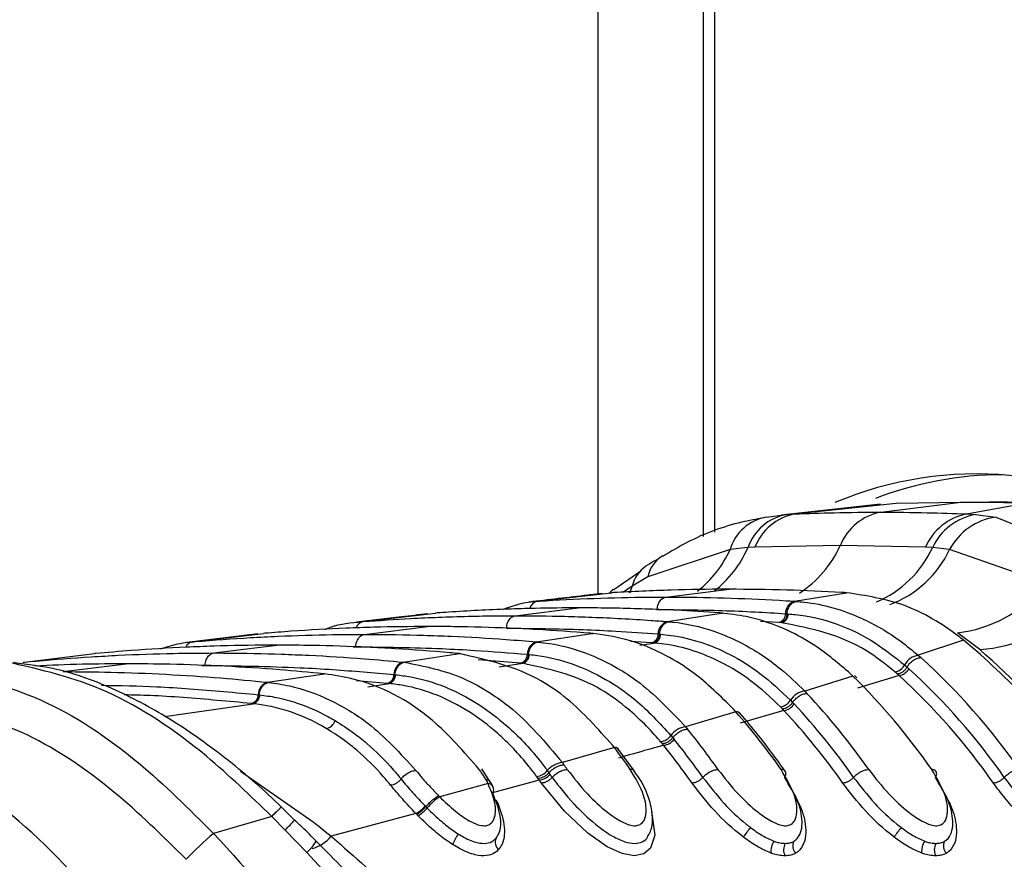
# Model space of a CAD drawing. Header units: millimetres. Extents: x 10 to 13239, y 20 to 10604.
# Tile 30 of 130: x 3876 to 3902, y 2748 to 2769. Entities that reach past the tile are written whole.
import ezdxf

# ---------------------------------------------------------------- set-up
doc = ezdxf.new("R2010")
doc.units = ezdxf.units.MM
doc.layers.add('COMPONENT_GEOMETRY', color=7, linetype='Continuous')
doc.styles.add('SLDTEXTSTYLE0', font='TXT', dxfattribs={"width": 0.75})
doc.dimstyles.new('SLDDIMSTYLE1', dxfattribs={"dimtxt": 75, "dimasz": 3.302, "dimexe": 0, "dimexo": 0.0625, "dimgap": 18.75, "dimtad": 0, "dimtih": 1, "dimtoh": 1, "dimdec": 1, "dimrnd": 1e-09, "dimzin": 12, "dimdsep": 46, "dimtxsty": 'SLDTEXTSTYLE0', "dimsah": 1, "dimcen": 0.09, "dimadec": 0, "dimazin": 3, "dimtfac": 1, "dimtdec": 1, "dimtofl": 0, "dimtmove": 0, "dimatfit": 3, "dimfxl": 1, "dimfrac": 2, "dimtolj": 1, "dimtzin": 12, "dimarcsym": 0})

# ---------------------------------------------------------------- blocks, each defined once
blk = doc.blocks.new('_D_5')
at = {"layer": 'COMPONENT_GEOMETRY', "color": 7}
for p, q in [((3876.961, 3780.567), (440.927, 3780.567)), ((444.102, 3780.567), (444.102, 2437.572)), ((294.05, 2422.338), (271.198, 2422.338)), ((271.198, 2422.338), (271.198, 2303.276)), ((594.154, 2422.338), (617.006, 2422.338)), ((617.006, 2422.338), (617.006, 2303.276)), ((271.198, 2303.276), (294.05, 2303.276)), ((617.006, 2303.276), (594.154, 2303.276)), ((444.102, 848.067), (444.102, 2191.062)), ((3787.574, 848.067), (440.927, 848.067))]:
    blk.add_line(p, q, dxfattribs=at)
for points in [[(444.102, 3780.567), (443.594, 3777.265), (444.61, 3777.265)], [(444.102, 848.067), (444.61, 851.369), (443.594, 851.369)]]:
    blk.add_solid(points, dxfattribs=at)
at = {"layer": 'COMPONENT_GEOMETRY', "color": 7, "char_height": 75, "attachment_point": 1, "style": 'SLDTEXTSTYLE0'}
for s, insert in [('9\'7.45"', (294.05, 2399.956)), ('2932.5mm', (197.956, 2287.742))]:
    blk.add_mtext(s, dxfattribs=dict(at, insert=insert))

msp = doc.modelspace()

# ---------------------------------------------------------------- linework, layer by layer
at = {"color": 8, "linetype": 'Continuous', "lineweight": 25}
for p, q in [((3891.312, 2754.403), (3891.312, 3005.1)), ((3894.32, 3005.1), (3894.32, 2755.997)), ((3892.195, 2754.609), (3891.967, 2754.45)), ((3892.195, 2754.609), (3892.125, 2754.427)), ((3892.82, 2754.005), (3892.84, 2754.005)), ((3895.98, 2753.668), (3895.509, 2753.695)), ((3892.695, 2753.143), (3892.151, 2753.18)), ((3892.394, 2753.082), (3892.755, 2753.139)), ((3884.99, 2753.041), (3885.062, 2753.042)), ((3876.473, 2752.637), (3876.511, 2752.646)), ((3889.318, 2752.62), (3888.223, 2752.701)), ((3881.085, 2752.56), (3881.173, 2752.561)), ((3888.76, 2752.522), (3889.371, 2752.615)), ((3885.872, 2752.098), (3885.083, 2752.162)), ((3885.371, 2752.012), (3885.919, 2752.093)), ((3880.126, 2751.24), (3882.413, 2751.573)), ((3882.085, 2749.832), (3883.966, 2748.522))]:
    msp.add_line(p, q, dxfattribs=at)
at = {"color": 7, "linetype": 'Continuous', "lineweight": 25}
for p, q in [((3894.027, 3005.1), (3894.027, 2755.888)), ((3898.601, 2756.718), (3896.04, 2756.442)), ((3896.385, 2756.469), (3899.003, 2756.745)), ((3898.606, 2756.517), (3900.671, 2756.772)), ((3899.003, 2756.745), (3900.671, 2756.772)), ((3902.339, 2756.745), (3900.671, 2756.772)), ((3900.671, 2756.772), (3901.409, 2756.772)), ((3900.824, 2756.469), (3902.339, 2756.745)), ((3895.661, 2756.388), (3896.171, 2756.455)), ((3896.171, 2756.455), (3896.385, 2756.469)), ((3900.824, 2756.469), (3901.052, 2756.455)), ((3901.052, 2756.455), (3901.576, 2756.388)), ((3901.576, 2756.388), (3903.794, 2755.498)), ((3894.723, 2755.554), (3892.597, 2754.846)), ((3895.179, 2755.6), (3894.723, 2755.554)), ((3895.363, 2755.61), (3895.179, 2755.6)), ((3897.564, 2755.658), (3895.363, 2755.61)), ((3899.763, 2755.61), (3897.564, 2755.658)), ((3899.944, 2755.6), (3899.763, 2755.61)), ((3900.384, 2755.554), (3899.944, 2755.6)), ((3902.404, 2754.846), (3900.384, 2755.554)), ((3892.42, 2754.991), (3891.716, 2754.512)), ((3892.597, 2754.846), (3892.195, 2754.609)), ((3889.746, 2754.217), (3891.664, 2754.436)), ((3891.707, 2754.523), (3891.591, 2754.421)), ((3891.618, 2754.446), (3891.706, 2754.525)), ((3891.711, 2754.439), (3891.664, 2754.436)), ((3891.664, 2754.436), (3891.675, 2754.437)), ((3893.065, 2754.325), (3894.693, 2754.527)), ((3896.384, 2754.217), (3897.723, 2754.436)), ((3897.723, 2754.436), (3897.676, 2754.439)), ((3889.702, 2754.214), (3889.746, 2754.217)), ((3896.384, 2754.217), (3896.428, 2754.214)), ((3885.25, 2753.692), (3887.12, 2753.912)), ((3887.159, 2753.914), (3887.12, 2753.912)), ((3887.12, 2753.912), (3887.128, 2753.913)), ((3889.176, 2753.844), (3890.804, 2754.046)), ((3893.102, 2753.692), (3894.489, 2753.912)), ((3894.489, 2753.912), (3894.45, 2753.914)), ((3894.523, 2753.91), (3894.484, 2753.913)), ((3894.489, 2753.912), (3894.523, 2753.913)), ((3896.149, 2753.896), (3896.191, 2753.894)), ((3885.213, 2753.689), (3885.25, 2753.692)), ((3893.102, 2753.692), (3893.139, 2753.689)), ((3896.023, 2753.665), (3895.98, 2753.668)), ((3896.052, 2753.663), (3896.024, 2753.665)), ((3896.192, 2753.893), (3896.22, 2753.891)), ((3880.846, 2753.168), (3882.681, 2753.387)), ((3882.714, 2753.39), (3882.681, 2753.387)), ((3885.287, 2753.363), (3886.915, 2753.564)), ((3889.728, 2753.168), (3891.15, 2753.387)), ((3891.15, 2753.387), (3891.116, 2753.39)), ((3891.15, 2753.387), (3891.186, 2753.388)), ((3891.185, 2753.386), (3891.152, 2753.388)), ((3901.168, 2752.971), (3900.587, 2753.403)), ((3882.535, 2753.372), (3880.704, 2753.153)), ((3880.814, 2753.165), (3880.846, 2753.168)), ((3889.728, 2753.168), (3889.76, 2753.165)), ((3892.731, 2753.141), (3892.695, 2753.143)), ((3892.755, 2753.139), (3892.731, 2753.141)), ((3892.864, 2753.372), (3892.9, 2753.369)), ((3892.901, 2753.369), (3892.925, 2753.367)), ((3900.746, 2753.209), (3899.576, 2752.822)), ((3900.746, 2753.209), (3900.672, 2753.268)), ((3881.398, 2752.882), (3883.026, 2753.083)), ((3876.483, 2752.643), (3876.511, 2752.646)), ((3876.511, 2752.646), (3878.319, 2752.865)), ((3878.348, 2752.867), (3878.319, 2752.865)), ((3886.285, 2752.646), (3887.734, 2752.865)), ((3886.285, 2752.646), (3886.313, 2752.643)), ((3887.734, 2752.865), (3887.704, 2752.867)), ((3887.734, 2752.865), (3887.771, 2752.865)), ((3887.771, 2752.863), (3887.741, 2752.865)), ((3889.489, 2752.848), (3889.52, 2752.846)), ((3889.52, 2752.846), (3889.541, 2752.844)), ((3899.576, 2752.822), (3899.642, 2752.764)), ((3877.509, 2752.401), (3879.137, 2752.602)), ((3889.349, 2752.617), (3889.318, 2752.62)), ((3889.371, 2752.615), (3889.349, 2752.617)), ((3899.035, 2752.34), (3898.973, 2752.395)), ((3899.223, 2752.574), (3899.288, 2752.517)), ((3899.288, 2752.517), (3899.332, 2752.477)), ((3882.786, 2752.126), (3884.257, 2752.343)), ((3882.786, 2752.126), (3882.811, 2752.123)), ((3884.257, 2752.343), (3884.231, 2752.346)), ((3886.044, 2752.326), (3886.072, 2752.324)), ((3886.072, 2752.323), (3886.09, 2752.322)), ((3897.89, 2752.285), (3896.645, 2751.898)), ((3897.89, 2752.285), (3897.829, 2752.344)), ((3897.991, 2752.239), (3897.928, 2752.299)), ((3899.079, 2752.301), (3898.007, 2751.971)), ((3899.079, 2752.301), (3899.035, 2752.34)), ((3885.9, 2752.095), (3885.872, 2752.098)), ((3885.919, 2752.093), (3885.9, 2752.095)), ((3896.645, 2751.898), (3896.701, 2751.839)), ((3882.544, 2751.806), (3882.569, 2751.803)), ((3882.569, 2751.803), (3882.585, 2751.802)), ((3896.278, 2751.663), (3896.333, 2751.606)), ((3882.396, 2751.575), (3882.371, 2751.578)), ((3882.413, 2751.573), (3882.396, 2751.575)), ((3894.872, 2751.361), (3893.573, 2750.976)), ((3894.872, 2751.361), (3894.82, 2751.42)), ((3894.976, 2751.312), (3894.923, 2751.372)), ((3896.108, 2751.4), (3894.983, 2751.069)), ((3896.072, 2751.438), (3896.018, 2751.494)), ((3896.108, 2751.4), (3896.072, 2751.438)), ((3896.333, 2751.606), (3896.371, 2751.566)), ((3893.573, 2750.976), (3893.621, 2750.917)), ((3892.972, 2750.538), (3892.926, 2750.593)), ((3893.194, 2750.753), (3893.242, 2750.696)), ((3893.242, 2750.697), (3893.274, 2750.657)), ((3891.734, 2750.44), (3890.392, 2750.055)), ((3891.734, 2750.44), (3891.688, 2750.499)), ((3891.839, 2750.389), (3891.793, 2750.448)), ((3892.256, 2749.831), (3891.844, 2750.395)), ((3893.003, 2750.5), (3892.972, 2750.538)), ((3888.535, 2749.536), (3888.311, 2749.895)), ((3890.004, 2749.846), (3890.045, 2749.789)), ((3890.392, 2750.055), (3890.434, 2749.997)), ((3888.474, 2749.514), (3888.422, 2749.61)), ((3889.795, 2749.602), (3888.585, 2749.271)), ((3889.768, 2749.64), (3889.728, 2749.696)), ((3889.795, 2749.602), (3889.768, 2749.64)), ((3890.045, 2749.79), (3890.073, 2749.75)), ((3888.474, 2749.514), (3887.228, 2749.167)), ((3888.606, 2749.426), (3888.552, 2749.532)), ((3887.197, 2749.198), (3887.228, 2749.167)), ((3883.483, 2748.569), (3883.141, 2748.901)), ((3886.851, 2748.935), (3886.869, 2748.916)), ((3886.869, 2748.916), (3886.903, 2748.881)), ((3882.893, 2748.661), (3881.388, 2748.227)), ((3883.239, 2748.312), (3882.893, 2748.661)), ((3886.614, 2748.737), (3884.425, 2748.154)), ((3886.67, 2748.679), (3886.633, 2748.716)), ((3883.802, 2747.731), (3883.239, 2748.312)), ((3886.013, 2745.35), (3883.802, 2747.731))]:
    msp.add_line(p, q, dxfattribs=at)
at = {"color": 8, "linetype": 'Continuous', "lineweight": 25, "flags": 128}
msp.add_lwpolyline([(3892.686, 2748.802), (3892.693, 2748.788), (3892.78, 2748.183), (3892.666, 2747.846), (3892.496, 2747.701), (3892.248, 2747.648), (3891.934, 2747.703), (3891.551, 2747.877), (3891.049, 2748.229), (3890.445, 2748.798), (3889.85, 2749.524), (3889.85, 2749.524)], dxfattribs=at)
at = {"color": 7, "linetype": 'Continuous', "lineweight": 25}
for centre, radius, start, end in [((3901.074, 2748.125), 9.377, 56.6177, 112.9161), ((3901.791, 2748.178), 9.305, 90.2986, 110.8703), ((3896.417, 2755.168), 1.31, 100.7907, 160.7725), ((3896.648, 2755.117), 1.377, 101.0306, 159.0177), ((3898.879, 2755.124), 1.419, 101.0818, 157.9218), ((3901.106, 2755.035), 1.461, 101.105, 156.8088), ((3901.32, 2754.962), 1.517, 100.1909, 155.1499), ((3895.853, 2755.228), 1.176, 99.4224, 163.8824), ((3901.81, 2754.785), 1.62, 98.306, 151.6457), ((3900.22, 2756.679), 3.297, 276.3797, 321.1023), ((3896.476, 2753.902), 0.327, 106.2486, 181.0603), ((3895.915, 2753.892), 0.234, 286.2515, 1.0607), ((3900.934, 2756.585), 3.621, 273.693, 315.9255), ((3893.194, 2753.376), 0.33, 106.2021, 180.635), ((3895.986, 2753.887), 0.234, 286.4014, 1.0508), ((3889.82, 2752.85), 0.331, 106.1589, 180.2768), ((3892.629, 2753.369), 0.235, 286.2095, 0.6289), ((3892.689, 2753.364), 0.235, 286.3328, 0.6335), ((3890.217, 2740.443), 16.549, 34.7566, 50.4838), ((3886.377, 2752.326), 0.333, 106.1387, 179.9514), ((3889.252, 2752.847), 0.237, 286.1746, 0.2644), ((3889.304, 2752.843), 0.237, 286.2834, 0.2712), ((3899.637, 2752.36), 0.467, 97.5945, 152.664), ((3888.306, 2740.207), 16.917, 34.8631, 47.9247), ((3898.927, 2752.723), 0.331, 277.9537, 333.2539), ((3899.036, 2752.634), 0.335, 277.3497, 332.0957), ((3888.087, 2740.118), 16.709, 34.8711, 47.7023), ((3882.879, 2751.804), 0.335, 106.0994, 179.6813), ((3885.806, 2752.326), 0.238, 286.1282, 359.9597), ((3885.852, 2752.322), 0.238, 286.2329, 359.9656), ((3885.748, 2739.969), 17.295, 34.9505, 45.4049), ((3887.95, 2740.069), 16.537, 34.871, 47.7028), ((3896.706, 2751.399), 0.503, 97, 148.3545), ((3882.305, 2751.807), 0.239, 286.0916, 359.6918), ((3882.346, 2751.803), 0.239, 286.196, 359.6856), ((3895.973, 2751.847), 0.356, 277.2934, 328.9141), ((3883.859, 2739.763), 17.628, 35.0102, 43.24), ((3894.882, 2751.226), 0.135, 43.4382, 94.1851), ((3881.317, 2739.55), 17.979, 35.057, 41.0678), ((3896.065, 2751.758), 0.361, 276.7825, 327.8345), ((3883.515, 2739.636), 17.233, 35.0152, 43.0491), ((3883.647, 2739.681), 17.412, 35.0152, 43.0489), ((3884.239, 2751.228), 0.301, 281.7685, 342.4889), ((3893.633, 2750.439), 0.54, 96.4413, 144.3859), ((3879.426, 2739.352), 18.31, 35.0883, 39.1716), ((3892.881, 2750.974), 0.383, 276.7149, 324.9059), ((3892.961, 2750.885), 0.388, 276.2327, 323.9118), ((3879.232, 2739.283), 18.07, 35.0889, 39.0046), ((3876.904, 2739.162), 18.631, 35.1062, 37.2513), ((3891.746, 2750.311), 0.13, 40.8026, 95.2297), ((3879.1, 2739.24), 17.89, 35.0895, 39.0041), ((3889.684, 2750.104), 0.411, 276.169, 321.1516), ((3890.452, 2749.479), 0.58, 95.9304, 140.6468), ((3875.014, 2738.973), 18.955, 35.116, 35.5609), ((3889.754, 2750.016), 0.416, 275.7226, 320.2072), ((3872.724, 2737.475), 20.94, 35.1276, 35.3883), ((3875.677, 2739.513), 17.665, 35.1025, 35.4148), ((3888.466, 2749.358), 0.156, 325.145, 87.0653), ((3887.936, 2748.035), 1.335, 122.0157, 140.6505), ((3886.183, 2749.494), 0.871, 299.6338, 320.0515), ((3886.156, 2749.508), 0.975, 301.8198, 320.0283), ((3896.943, 2746.955), 2.214, 140.0026, 147.9823), ((3900.831, 2746.955), 2.213, 139.9997, 147.9852), ((3888.071, 2740.496), 10.219, 130.8426, 136.2908), ((3888.368, 2747.672), 0.849, 140.726, 161.7733), ((3888.897, 2748.001), 0.239, 155.0633, 232.2282), ((3896.213, 2747.767), 0.439, 144.1898, 186.4601), ((3896.429, 2747.801), 0.329, 149.5578, 207.6784), ((3896.604, 2747.903), 0.269, 153.8424, 224.2906), ((3900.102, 2747.767), 0.439, 144.1915, 186.4602), ((3900.318, 2747.801), 0.329, 149.5562, 207.68), ((3900.493, 2747.903), 0.269, 153.8433, 224.2877)]:
    msp.add_arc(centre, radius, start, end, dxfattribs=at)
at = {"color": 8, "linetype": 'Continuous', "lineweight": 25}
for centre, radius, start, end in [((3892.111, 2756.732), 2.865, 308.1816, 335.7309), ((3892.556, 2756.741), 2.861, 307.6869, 336.4855), ((3894.956, 2756.831), 2.86, 302.877, 335.7717), ((3897.4, 2756.781), 2.805, 293.1032, 335.087), ((3897.904, 2756.699), 2.731, 290.1271, 335.2181), ((3893.443, 2754.663), 0.865, 122.7716, 167.7821), ((3893.034, 2754.412), 0.861, 124.5344, 166.7652), ((3889.801, 2753.968), 0.255, 102.556, 165.9937), ((3885.301, 2753.452), 0.245, 102.026, 160.8378), ((3880.887, 2752.944), 0.228, 100.4045, 156.9538), ((3885.165, 2746.578), 3.082, 130.9887, 137.4874), ((3875.243, 2756.167), 11.209, 315.5121, 317.3547), ((3883.677, 2748.762), 0.964, 285.5176, 320.8522), ((3882.907, 2748.71), 1.326, 312.4125, 328.9332)]:
    msp.add_arc(centre, radius, start, end, dxfattribs=at)
at = {"color": 7, "linetype": 'Continuous', "lineweight": 25}
for points, knots in [([(3903.077, 2756.745), (3902.802, 2756.753), (3902.386, 2756.764), (3901.83, 2756.771), (3901.549, 2756.772), (3901.409, 2756.772)], [0, 0, 0, 0, 0.495025, 0.747513, 1, 1, 1, 1]), ([(3896.385, 2756.469), (3896.724, 2756.482), (3897.465, 2756.51), (3898.205, 2756.514), (3898.606, 2756.517)], [0, 0, 0, 0, 0.4584832, 1, 1, 1, 1]), ([(3898.606, 2756.517), (3899.007, 2756.514), (3899.746, 2756.51), (3900.486, 2756.482), (3900.824, 2756.469)], [0, 0, 0, 0, 0.541517, 1, 1, 1, 1]), ([(3895.587, 2756.366), (3895.398, 2756.332), (3894.724, 2756.212), (3893.841, 2755.887), (3893.194, 2755.501), (3892.983, 2755.375)], [0, 0, 0, 0, 0.208883, 0.742389, 1, 1, 1, 1]), ([(3892.85, 2755.293), (3892.759, 2755.247), (3892.654, 2755.195), (3892.559, 2755.13), (3892.546, 2755.121)], [0, 0, 0, 0, 0.866295, 1, 1, 1, 1]), ([(3891.417, 2754.414), (3891.295, 2754.401), (3890.653, 2754.328), (3890.033, 2754.255), (3889.531, 2754.196)], [0, 0, 0, 0, 0.189571, 1, 1, 1, 1]), ([(3894.693, 2754.527), (3894.669, 2754.527), (3894.172, 2754.526), (3893.178, 2754.513), (3892.208, 2754.464), (3891.711, 2754.439)], [0, 0, 0, 0, 0.024033, 0.499895, 1, 1, 1, 1]), ([(3897.676, 2754.439), (3897.652, 2754.44), (3897.155, 2754.469), (3896.161, 2754.514), (3895.19, 2754.523), (3894.693, 2754.527)], [0, 0, 0, 0, 0.024244, 0.500106, 1, 1, 1, 1]), ([(3900.672, 2753.268), (3900.656, 2753.281), (3900.197, 2753.637), (3899.234, 2754.207), (3898.226, 2754.36), (3897.723, 2754.436)], [0, 0, 0, 0, 0.018269, 0.50941, 1, 1, 1, 1]), ([(3888.85, 2754.006), (3889.073, 2754.086), (3889.354, 2754.187), (3889.642, 2754.209), (3889.702, 2754.214)], [0, 0, 0, 0, 0.791456, 1, 1, 1, 1]), ([(3889.746, 2754.217), (3889.819, 2754.221), (3890.365, 2754.256), (3891.384, 2754.304), (3892.418, 2754.324), (3892.978, 2754.325), (3893.065, 2754.325)], [0, 0, 0, 0, 0.0661, 0.493687, 0.921273, 1, 1, 1, 1]), ([(3892.84, 2754.005), (3892.843, 2754.031), (3892.85, 2754.102), (3892.892, 2754.207), (3892.969, 2754.298), (3893.033, 2754.316), (3893.065, 2754.325)], [0, 0, 0, 0, 0.161045, 0.440719, 0.72036, 1, 1, 1, 1]), ([(3893.065, 2754.325), (3893.152, 2754.325), (3893.713, 2754.324), (3894.746, 2754.304), (3895.765, 2754.256), (3896.311, 2754.221), (3896.384, 2754.217)], [0, 0, 0, 0, 0.078728, 0.506313, 0.933899, 1, 1, 1, 1]), ([(3896.191, 2753.894), (3896.195, 2753.92), (3896.205, 2753.991), (3896.252, 2754.095), (3896.332, 2754.186), (3896.396, 2754.204), (3896.429, 2754.214)], [0, 0, 0, 0, 0.161006, 0.44066, 0.720321, 1, 1, 1, 1]), ([(3896.428, 2754.214), (3896.493, 2754.208), (3897.061, 2754.159), (3897.988, 2753.892), (3898.96, 2753.332), (3899.426, 2752.947), (3899.576, 2752.822)], [0, 0, 0, 0, 0.058111, 0.513481, 0.843245, 1, 1, 1, 1]), ([(3890.804, 2754.046), (3890.433, 2754.043), (3889.826, 2754.04), (3888.712, 2754.006), (3887.867, 2753.964), (3887.26, 2753.922), (3887.159, 2753.914)], [0, 0, 0, 0, 0.305203, 0.499842, 0.916458, 1, 1, 1, 1]), ([(3894.45, 2753.914), (3894.079, 2753.939), (3893.471, 2753.979), (3892.357, 2754.026), (3891.513, 2754.044), (3890.905, 2754.045), (3890.804, 2754.046)], [0, 0, 0, 0, 0.305522, 0.500162, 0.917082, 1, 1, 1, 1]), ([(3892.84, 2754.005), (3893.399, 2753.999), (3894.24, 2753.992), (3895.343, 2753.945), (3895.887, 2753.912), (3896.149, 2753.896)], [0, 0, 0, 0, 0.50631, 0.762623, 1, 1, 1, 1]), ([(3897.829, 2752.344), (3897.528, 2752.602), (3897.012, 2753.044), (3896.104, 2753.535), (3895.289, 2753.821), (3894.706, 2753.887), (3894.489, 2753.912)], [0, 0, 0, 0, 0.2961475, 0.5072992, 0.8165272, 1, 1, 1, 1]), ([(3884.267, 2753.491), (3884.315, 2753.51), (3884.622, 2753.637), (3884.943, 2753.665), (3885.213, 2753.689)], [0, 0, 0, 0, 0.157058, 1, 1, 1, 1]), ([(3886.924, 2753.893), (3886.695, 2753.866), (3886.068, 2753.793), (3885.462, 2753.721), (3885.076, 2753.674)], [0, 0, 0, 0, 0.365263, 1, 1, 1, 1]), ([(3885.25, 2753.692), (3885.662, 2753.721), (3886.31, 2753.767), (3887.468, 2753.819), (3888.365, 2753.842), (3889.025, 2753.844), (3889.176, 2753.844)], [0, 0, 0, 0, 0.31483, 0.495571, 0.884785, 1, 1, 1, 1]), ([(3888.951, 2753.524), (3888.954, 2753.55), (3888.961, 2753.621), (3889.003, 2753.726), (3889.08, 2753.816), (3889.144, 2753.835), (3889.176, 2753.844)], [0, 0, 0, 0, 0.161046, 0.440728, 0.720359, 1, 1, 1, 1]), ([(3889.176, 2753.844), (3889.6, 2753.841), (3890.26, 2753.837), (3891.43, 2753.798), (3892.315, 2753.751), (3892.963, 2753.703), (3893.102, 2753.692)], [0, 0, 0, 0, 0.3236897, 0.5044314, 0.8935309, 1, 1, 1, 1]), ([(3892.9, 2753.369), (3892.904, 2753.395), (3892.915, 2753.466), (3892.962, 2753.571), (3893.042, 2753.662), (3893.107, 2753.68), (3893.139, 2753.689)], [0, 0, 0, 0, 0.161031, 0.440681, 0.720337, 1, 1, 1, 1]), ([(3893.139, 2753.689), (3893.17, 2753.686), (3893.562, 2753.651), (3894.201, 2753.507), (3895.139, 2753.101), (3895.932, 2752.587), (3896.441, 2752.096), (3896.645, 2751.898)], [0, 0, 0, 0, 0.0249802, 0.3117518, 0.510884, 0.8034053, 1, 1, 1, 1]), ([(3896.191, 2753.894), (3896.187, 2753.865), (3896.177, 2753.807), (3896.138, 2753.734), (3896.085, 2753.681), (3896.044, 2753.67), (3896.024, 2753.665)], [0, 0, 0, 0, 0.249998, 0.500022, 0.749991, 1, 1, 1, 1]), ([(3898.973, 2752.395), (3898.731, 2752.588), (3897.835, 2753.303), (3896.805, 2753.511), (3896.052, 2753.663)], [0, 0, 0, 0, 0.268951, 1, 1, 1, 1]), ([(3896.22, 2753.891), (3896.281, 2753.886), (3897.051, 2753.82), (3898.107, 2753.455), (3898.975, 2752.769), (3899.223, 2752.574)], [0, 0, 0, 0, 0.058019, 0.731528, 1, 1, 1, 1]), ([(3886.915, 2753.564), (3886.452, 2753.561), (3885.751, 2753.556), (3884.578, 2753.514), (3883.641, 2753.463), (3882.941, 2753.408), (3882.714, 2753.39)], [0, 0, 0, 0, 0.330895, 0.499787, 0.837714, 1, 1, 1, 1]), ([(3891.116, 2753.39), (3890.653, 2753.425), (3889.953, 2753.478), (3888.779, 2753.534), (3887.842, 2753.561), (3887.142, 2753.564), (3886.915, 2753.564)], [0, 0, 0, 0, 0.331322, 0.500214, 0.838141, 1, 1, 1, 1]), ([(3888.951, 2753.524), (3889.609, 2753.516), (3890.55, 2753.506), (3891.855, 2753.444), (3892.501, 2753.398), (3892.864, 2753.372)], [0, 0, 0, 0, 0.504425, 0.721113, 1, 1, 1, 1]), ([(3894.82, 2751.42), (3894.475, 2751.763), (3893.924, 2752.31), (3892.97, 2752.892), (3892.095, 2753.257), (3891.441, 2753.347), (3891.15, 2753.387)], [0, 0, 0, 0, 0.316583, 0.505351, 0.78008, 1, 1, 1, 1]), ([(3880.032, 2752.99), (3880.196, 2753.044), (3880.454, 2753.13), (3880.718, 2753.156), (3880.814, 2753.165)], [0, 0, 0, 0, 0.635219, 1, 1, 1, 1]), ([(3880.846, 2753.168), (3880.872, 2753.171), (3881.37, 2753.214), (3882.105, 2753.267), (3883.287, 2753.327), (3884.269, 2753.358), (3885.015, 2753.362), (3885.287, 2753.363)], [0, 0, 0, 0, 0.017391, 0.336932, 0.496696, 0.8163, 1, 1, 1, 1]), ([(3885.062, 2753.042), (3885.065, 2753.068), (3885.072, 2753.14), (3885.114, 2753.244), (3885.191, 2753.335), (3885.255, 2753.354), (3885.287, 2753.363)], [0, 0, 0, 0, 0.161045, 0.440719, 0.72036, 1, 1, 1, 1]), ([(3885.287, 2753.363), (3885.322, 2753.363), (3885.831, 2753.363), (3886.577, 2753.35), (3887.76, 2753.306), (3888.731, 2753.251), (3889.466, 2753.19), (3889.728, 2753.168)], [0, 0, 0, 0, 0.023999, 0.34354, 0.503304, 0.822907, 1, 1, 1, 1]), ([(3889.52, 2752.846), (3889.524, 2752.872), (3889.535, 2752.943), (3889.582, 2753.047), (3889.663, 2753.138), (3889.728, 2753.156), (3889.76, 2753.165)], [0, 0, 0, 0, 0.16105, 0.440693, 0.720346, 1, 1, 1, 1]), ([(3889.76, 2753.165), (3889.859, 2753.154), (3890.315, 2753.102), (3891.015, 2752.904), (3891.762, 2752.536), (3892.616, 2751.987), (3893.167, 2751.405), (3893.573, 2750.976)], [0, 0, 0, 0, 0.07106, 0.328707, 0.508594, 0.637825, 1, 1, 1, 1]), ([(3892.9, 2753.369), (3892.895, 2753.34), (3892.886, 2753.282), (3892.846, 2753.21), (3892.793, 2753.157), (3892.752, 2753.146), (3892.731, 2753.14)], [0, 0, 0, 0, 0.250011, 0.49998, 0.749984, 1, 1, 1, 1]), ([(3896.018, 2751.494), (3895.767, 2751.729), (3895.286, 2752.181), (3894.287, 2752.789), (3893.432, 2753.073), (3892.841, 2753.13), (3892.755, 2753.139)], [0, 0, 0, 0, 0.257471, 0.493196, 0.926487, 1, 1, 1, 1]), ([(3892.925, 2753.367), (3893.013, 2753.358), (3893.621, 2753.296), (3894.501, 2753.001), (3895.527, 2752.372), (3896.021, 2751.906), (3896.278, 2751.663)], [0, 0, 0, 0, 0.073597, 0.507112, 0.742765, 1, 1, 1, 1]), ([(3876.511, 2752.646), (3876.612, 2752.656), (3877.185, 2752.71), (3877.995, 2752.771), (3879.177, 2752.837), (3880.233, 2752.875), (3881.052, 2752.88), (3881.398, 2752.882)], [0, 0, 0, 0, 0.061921, 0.352279, 0.497453, 0.787868, 1, 1, 1, 1]), ([(3883.026, 2753.083), (3882.956, 2753.083), (3882.413, 2753.082), (3881.633, 2753.068), (3880.45, 2753.022), (3879.434, 2752.962), (3878.655, 2752.894), (3878.348, 2752.867)], [0, 0, 0, 0, 0.04475, 0.3480765, 0.4997344, 0.8031201, 1, 1, 1, 1]), ([(3881.173, 2752.561), (3881.175, 2752.587), (3881.183, 2752.658), (3881.225, 2752.763), (3881.302, 2752.854), (3881.366, 2752.873), (3881.398, 2752.882)], [0, 0, 0, 0, 0.161046, 0.440728, 0.720359, 1, 1, 1, 1]), ([(3881.398, 2752.882), (3881.507, 2752.882), (3882.09, 2752.88), (3882.909, 2752.863), (3884.092, 2752.814), (3885.138, 2752.75), (3885.948, 2752.677), (3886.285, 2752.646)], [0, 0, 0, 0, 0.067017, 0.357375, 0.502549, 0.792963, 1, 1, 1, 1]), ([(3887.704, 2752.867), (3887.634, 2752.874), (3887.091, 2752.923), (3886.311, 2752.981), (3885.129, 2753.043), (3884.112, 2753.077), (3883.332, 2753.082), (3883.026, 2753.083)], [0, 0, 0, 0, 0.045283, 0.348609, 0.500266, 0.803652, 1, 1, 1, 1]), ([(3885.062, 2753.042), (3885.805, 2753.033), (3886.831, 2753.021), (3888.306, 2752.943), (3889.039, 2752.884), (3889.489, 2752.848)], [0, 0, 0, 0, 0.5032973, 0.6948282, 1, 1, 1, 1]), ([(3906.021, 2746.401), (3905.666, 2747.14), (3904.948, 2748.632), (3903.372, 2750.952), (3901.998, 2752.21), (3901.168, 2752.971)], [0, 0, 0, 0, 0.279345, 0.564006, 1, 1, 1, 1]), ([(3882.893, 2748.661), (3882.339, 2749.197), (3880.999, 2750.493), (3878.623, 2752.073), (3876.934, 2752.451), (3876.082, 2752.642)], [0, 0, 0, 0, 0.259057, 0.6264, 1, 1, 1, 1]), ([(3883.144, 2748.904), (3883.142, 2748.906), (3882.711, 2749.332), (3881.786, 2750.125), (3880.354, 2751.161), (3878.858, 2751.965), (3877.475, 2752.478), (3876.599, 2752.586), (3876.231, 2752.632)], [0, 0, 0, 0, 0.000985, 0.211, 0.42281, 0.63293, 0.845915, 1, 1, 1, 1]), ([(3886.072, 2752.324), (3886.076, 2752.35), (3886.087, 2752.421), (3886.135, 2752.525), (3886.216, 2752.616), (3886.281, 2752.634), (3886.313, 2752.643)], [0, 0, 0, 0, 0.161064, 0.440706, 0.720362, 1, 1, 1, 1]), ([(3886.313, 2752.643), (3886.83, 2752.542), (3887.595, 2752.392), (3888.479, 2751.894), (3889.377, 2751.266), (3889.953, 2750.578), (3890.392, 2750.055)], [0, 0, 0, 0, 0.341964, 0.506116, 0.624337, 1, 1, 1, 1]), ([(3891.688, 2750.499), (3891.309, 2750.924), (3890.733, 2751.57), (3889.419, 2752.484), (3888.452, 2752.702), (3887.734, 2752.865)], [0, 0, 0, 0, 0.331864, 0.504238, 1, 1, 1, 1]), ([(3889.52, 2752.846), (3889.515, 2752.817), (3889.505, 2752.759), (3889.464, 2752.687), (3889.411, 2752.634), (3889.37, 2752.623), (3889.349, 2752.617)], [0, 0, 0, 0, 0.250008, 0.499959, 0.749997, 1, 1, 1, 1]), ([(3889.541, 2752.844), (3889.61, 2752.836), (3890.281, 2752.764), (3891.224, 2752.422), (3892.368, 2751.645), (3892.894, 2751.077), (3893.194, 2750.753)], [0, 0, 0, 0, 0.051672, 0.505067, 0.717511, 1, 1, 1, 1]), ([(3899.288, 2752.517), (3899.302, 2752.539), (3899.34, 2752.598), (3899.426, 2752.682), (3899.539, 2752.75), (3899.607, 2752.759), (3899.642, 2752.764)], [0, 0, 0, 0, 0.161268, 0.440838, 0.720434, 1, 1, 1, 1]), ([(3874.448, 2752.408), (3875.274, 2752.223), (3876.926, 2751.853), (3879.354, 2750.253), (3880.754, 2748.858), (3881.388, 2748.227)], [0, 0, 0, 0, 0.354177, 0.707849, 1, 1, 1, 1]), ([(3879.137, 2752.602), (3878.761, 2752.6), (3877.975, 2752.596), (3877.189, 2752.562), (3876.779, 2752.545)], [0, 0, 0, 0, 0.478036, 1, 1, 1, 1]), ([(3877.509, 2752.401), (3877.919, 2752.398), (3878.803, 2752.392), (3880.161, 2752.337), (3881.51, 2752.25), (3882.384, 2752.165), (3882.786, 2752.126)], [0, 0, 0, 0, 0.233156, 0.502001, 0.771362, 1, 1, 1, 1]), ([(3884.231, 2752.346), (3883.855, 2752.381), (3883.006, 2752.461), (3881.683, 2752.544), (3880.361, 2752.594), (3879.512, 2752.6), (3879.137, 2752.602)], [0, 0, 0, 0, 0.221771, 0.500316, 0.779385, 1, 1, 1, 1]), ([(3881.173, 2752.561), (3881.989, 2752.55), (3883.089, 2752.535), (3884.713, 2752.443), (3885.519, 2752.372), (3886.044, 2752.326)], [0, 0, 0, 0, 0.50254, 0.676572, 1, 1, 1, 1]), ([(3892.926, 2750.593), (3892.905, 2750.618), (3892.623, 2750.951), (3892.091, 2751.465), (3890.95, 2752.273), (3890.023, 2752.474), (3889.371, 2752.615)], [0, 0, 0, 0, 0.021195, 0.282969, 0.495587, 1, 1, 1, 1]), ([(3899.288, 2752.517), (3899.271, 2752.493), (3899.239, 2752.445), (3899.172, 2752.388), (3899.101, 2752.348), (3899.057, 2752.343), (3899.035, 2752.34)], [0, 0, 0, 0, 0.249977, 0.499995, 0.750013, 1, 1, 1, 1]), ([(3882.569, 2751.803), (3882.573, 2751.829), (3882.584, 2751.9), (3882.633, 2752.005), (3882.714, 2752.095), (3882.779, 2752.114), (3882.812, 2752.123)], [0, 0, 0, 0, 0.161071, 0.440694, 0.720368, 1, 1, 1, 1]), ([(3882.811, 2752.123), (3882.992, 2752.097), (3883.528, 2752.019), (3884.4, 2751.701), (3885.529, 2751.032), (3886.212, 2750.287), (3886.611, 2749.853)], [0, 0, 0, 0, 0.129882, 0.385514, 0.641749, 1, 1, 1, 1]), ([(3888.246, 2749.878), (3887.854, 2750.328), (3886.899, 2751.427), (3885.467, 2752.159), (3884.502, 2752.306), (3884.257, 2752.343)], [0, 0, 0, 0, 0.3414077, 0.8328399, 1, 1, 1, 1]), ([(3886.072, 2752.324), (3886.066, 2752.295), (3886.056, 2752.237), (3886.015, 2752.165), (3885.962, 2752.112), (3885.921, 2752.101), (3885.9, 2752.095)], [0, 0, 0, 0, 0.250015, 0.49996, 0.749995, 1, 1, 1, 1]), ([(3886.09, 2752.322), (3886.22, 2752.305), (3886.949, 2752.211), (3887.942, 2751.799), (3889.031, 2750.975), (3889.616, 2750.362), (3889.936, 2749.936), (3890.004, 2749.846)], [0, 0, 0, 0, 0.089233, 0.503157, 0.697698, 0.936451, 1, 1, 1, 1]), ([(3889.728, 2749.696), (3889.662, 2749.783), (3889.35, 2750.197), (3888.78, 2750.792), (3887.72, 2751.591), (3886.753, 2751.989), (3886.044, 2752.078), (3885.919, 2752.093)], [0, 0, 0, 0, 0.063625, 0.30257, 0.497159, 0.910874, 1, 1, 1, 1]), ([(3882.569, 2751.803), (3882.564, 2751.774), (3882.553, 2751.717), (3882.512, 2751.644), (3882.458, 2751.592), (3882.417, 2751.581), (3882.396, 2751.575)], [0, 0, 0, 0, 0.250016, 0.500032, 0.749995, 1, 1, 1, 1]), ([(3882.585, 2751.802), (3882.726, 2751.782), (3883.042, 2751.739), (3883.633, 2751.577), (3884.14, 2751.361), (3884.465, 2751.173), (3884.527, 2751.137)], [0, 0, 0, 0, 0.2109409, 0.4754394, 0.8993506, 1, 1, 1, 1]), ([(3896.333, 2751.606), (3896.348, 2751.627), (3896.39, 2751.683), (3896.481, 2751.762), (3896.597, 2751.827), (3896.666, 2751.835), (3896.701, 2751.839)], [0, 0, 0, 0, 0.161213, 0.440835, 0.720413, 1, 1, 1, 1]), ([(3880.684, 2747.557), (3880.074, 2748.159), (3878.731, 2749.482), (3876.413, 2751.016), (3874.849, 2751.371), (3874.068, 2751.549)], [0, 0, 0, 0, 0.294216, 0.647739, 1, 1, 1, 1]), ([(3884.301, 2750.933), (3884.24, 2750.968), (3883.924, 2751.149), (3883.431, 2751.358), (3882.857, 2751.514), (3882.549, 2751.555), (3882.413, 2751.573)], [0, 0, 0, 0, 0.100696, 0.524691, 0.789151, 1, 1, 1, 1]), ([(3896.333, 2751.606), (3896.316, 2751.583), (3896.281, 2751.538), (3896.211, 2751.483), (3896.137, 2751.446), (3896.094, 2751.441), (3896.072, 2751.438)], [0, 0, 0, 0, 0.250024, 0.500015, 0.750012, 1, 1, 1, 1]), ([(3884.527, 2751.137), (3884.688, 2751.035), (3884.966, 2750.859), (3885.478, 2750.447), (3885.887, 2750.046), (3886.166, 2749.708), (3886.231, 2749.63)], [0, 0, 0, 0, 0.262222, 0.45357, 0.874472, 1, 1, 1, 1]), ([(3896.145, 2749.831), (3895.917, 2750.146), (3895.541, 2750.663), (3895.138, 2751.135), (3894.98, 2751.319)], [0, 0, 0, 0, 0.609912, 1, 1, 1, 1]), ([(3885.96, 2749.47), (3885.898, 2749.546), (3885.626, 2749.874), (3885.227, 2750.264), (3884.729, 2750.663), (3884.458, 2750.834), (3884.301, 2750.933)], [0, 0, 0, 0, 0.125579, 0.546576, 0.737905, 1, 1, 1, 1]), ([(3893.242, 2750.697), (3893.258, 2750.716), (3893.302, 2750.769), (3893.397, 2750.844), (3893.516, 2750.905), (3893.586, 2750.913), (3893.621, 2750.917)], [0, 0, 0, 0, 0.161186, 0.44079, 0.720409, 1, 1, 1, 1]), ([(3879.083, 2745.705), (3878.257, 2746.654), (3876.603, 2748.552), (3873.901, 2750.323), (3872.176, 2750.679), (3871.391, 2750.841)], [0, 0, 0, 0, 0.352456, 0.705295, 1, 1, 1, 1]), ([(3893.242, 2750.697), (3893.223, 2750.675), (3893.186, 2750.632), (3893.113, 2750.58), (3893.038, 2750.545), (3892.994, 2750.54), (3892.972, 2750.538)], [0, 0, 0, 0, 0.250027, 0.499987, 0.750015, 1, 1, 1, 1]), ([(3893.003, 2750.5), (3892.873, 2750.463), (3892.486, 2750.353), (3892.096, 2750.243), (3891.837, 2750.17)], [0, 0, 0, 0, 0.336525, 1, 1, 1, 1]), ([(3886.231, 2749.63), (3886.247, 2749.65), (3886.291, 2749.702), (3886.385, 2749.777), (3886.505, 2749.839), (3886.576, 2749.848), (3886.611, 2749.853)], [0, 0, 0, 0, 0.161062, 0.440716, 0.720353, 1, 1, 1, 1]), ([(3886.611, 2749.853), (3886.665, 2749.786), (3886.774, 2749.654), (3886.958, 2749.45), (3887.101, 2749.297), (3887.182, 2749.213), (3887.197, 2749.198)], [0, 0, 0, 0, 0.3107943, 0.6215317, 0.9320277, 1, 1, 1, 1]), ([(3888.422, 2749.61), (3888.405, 2749.64), (3888.369, 2749.7), (3888.311, 2749.789), (3888.267, 2749.848), (3888.246, 2749.878)], [0, 0, 0, 0, 0.329905, 0.6648314, 1, 1, 1, 1]), ([(3890.045, 2749.79), (3890.062, 2749.808), (3890.109, 2749.858), (3890.207, 2749.928), (3890.329, 2749.986), (3890.399, 2749.993), (3890.434, 2749.997)], [0, 0, 0, 0, 0.161197, 0.440807, 0.720406, 1, 1, 1, 1]), ([(3890.129, 2749.671), (3890.146, 2749.689), (3890.193, 2749.739), (3890.291, 2749.809), (3890.414, 2749.866), (3890.484, 2749.873), (3890.519, 2749.877)], [0, 0, 0, 0, 0.161103, 0.440723, 0.720357, 1, 1, 1, 1]), ([(3890.519, 2749.877), (3890.684, 2749.663), (3890.979, 2749.281), (3891.477, 2748.818), (3891.854, 2748.554), (3892.106, 2748.441), (3892.282, 2748.414), (3892.418, 2748.454), (3892.521, 2748.572), (3892.575, 2748.82), (3892.507, 2749.269), (3892.28, 2749.65), (3892.145, 2749.877)], [0, 0, 0, 0, 0.181551, 0.323795, 0.408852, 0.462297, 0.504185, 0.545984, 0.600558, 0.677304, 0.807905, 1, 1, 1, 1]), ([(3892.251, 2749.827), (3892.244, 2749.839), (3892.226, 2749.87), (3892.177, 2749.874), (3892.145, 2749.877)], [0, 0, 0, 0, 0.363503, 1, 1, 1, 1]), ([(3892.61, 2748.176), (3892.635, 2748.221), (3892.706, 2748.353), (3892.73, 2748.642), (3892.661, 2749.086), (3892.476, 2749.52), (3892.284, 2749.781), (3892.236, 2749.846)], [0, 0, 0, 0, 0.085377, 0.248772, 0.504091, 0.876386, 1, 1, 1, 1]), ([(3894.018, 2749.671), (3894.035, 2749.689), (3894.082, 2749.739), (3894.18, 2749.809), (3894.303, 2749.866), (3894.373, 2749.873), (3894.408, 2749.877)], [0, 0, 0, 0, 0.161103, 0.440723, 0.720357, 1, 1, 1, 1]), ([(3894.408, 2749.877), (3894.573, 2749.663), (3894.868, 2749.281), (3895.366, 2748.818), (3895.744, 2748.554), (3895.995, 2748.441), (3896.171, 2748.414), (3896.307, 2748.454), (3896.41, 2748.572), (3896.464, 2748.82), (3896.396, 2749.269), (3896.169, 2749.65), (3896.035, 2749.877)], [0, 0, 0, 0, 0.181551, 0.323795, 0.408852, 0.462296, 0.504185, 0.545985, 0.600558, 0.677304, 0.807905, 1, 1, 1, 1]), ([(3896.132, 2749.671), (3896.141, 2749.689), (3896.164, 2749.739), (3896.165, 2749.809), (3896.124, 2749.866), (3896.064, 2749.873), (3896.035, 2749.877)], [0, 0, 0, 0, 0.161098, 0.440726, 0.720358, 1, 1, 1, 1]), ([(3897.907, 2749.671), (3897.924, 2749.689), (3897.971, 2749.739), (3898.07, 2749.809), (3898.192, 2749.866), (3898.262, 2749.873), (3898.297, 2749.877)], [0, 0, 0, 0, 0.161103, 0.440723, 0.720357, 1, 1, 1, 1]), ([(3898.297, 2749.877), (3898.463, 2749.663), (3898.757, 2749.281), (3899.255, 2748.818), (3899.633, 2748.554), (3899.884, 2748.441), (3900.06, 2748.414), (3900.196, 2748.454), (3900.299, 2748.572), (3900.353, 2748.82), (3900.285, 2749.269), (3900.058, 2749.65), (3899.924, 2749.877)], [0, 0, 0, 0, 0.181551, 0.323795, 0.408852, 0.462297, 0.504185, 0.545984, 0.600558, 0.677304, 0.807905, 1, 1, 1, 1]), ([(3900.021, 2749.671), (3900.03, 2749.689), (3900.053, 2749.739), (3900.054, 2749.809), (3900.013, 2749.866), (3899.953, 2749.873), (3899.924, 2749.877)], [0, 0, 0, 0, 0.161103, 0.440723, 0.720357, 1, 1, 1, 1]), ([(3901.796, 2749.671), (3901.813, 2749.689), (3901.86, 2749.739), (3901.959, 2749.809), (3902.081, 2749.866), (3902.151, 2749.873), (3902.186, 2749.877)], [0, 0, 0, 0, 0.161103, 0.440723, 0.720357, 1, 1, 1, 1]), ([(3886.231, 2749.63), (3886.212, 2749.609), (3886.175, 2749.566), (3886.103, 2749.514), (3886.027, 2749.478), (3885.983, 2749.473), (3885.96, 2749.47)], [0, 0, 0, 0, 0.250007, 0.500001, 0.749983, 1, 1, 1, 1]), ([(3886.231, 2749.63), (3886.232, 2749.629), (3886.323, 2749.516), (3886.519, 2749.287), (3886.74, 2749.052), (3886.851, 2748.935)], [0, 0, 0, 0, 0.007768, 0.504841, 1, 1, 1, 1]), ([(3888.549, 2749.53), (3888.538, 2749.548), (3888.515, 2749.59), (3888.456, 2749.603), (3888.422, 2749.61)], [0, 0, 0, 0, 0.432758, 1, 1, 1, 1]), ([(3890.045, 2749.79), (3890.025, 2749.769), (3889.986, 2749.729), (3889.911, 2749.68), (3889.834, 2749.647), (3889.79, 2749.643), (3889.768, 2749.64)], [0, 0, 0, 0, 0.24996, 0.499992, 0.749999, 1, 1, 1, 1]), ([(3890.129, 2749.671), (3890.109, 2749.651), (3890.07, 2749.611), (3889.994, 2749.563), (3889.917, 2749.531), (3889.872, 2749.526), (3889.85, 2749.524)], [0, 0, 0, 0, 0.249986, 0.500009, 0.750006, 1, 1, 1, 1]), ([(3890.129, 2749.671), (3890.304, 2749.443), (3890.622, 2749.03), (3891.176, 2748.504), (3891.638, 2748.169), (3891.992, 2748.002), (3892.264, 2747.952), (3892.462, 2748.002), (3892.581, 2748.083), (3892.602, 2748.162), (3892.607, 2748.179)], [0, 0, 0, 0, 0.2555283, 0.463412, 0.6109344, 0.7144471, 0.8020001, 0.8871081, 0.9762889, 1, 1, 1, 1]), ([(3894.018, 2749.671), (3893.998, 2749.651), (3893.959, 2749.611), (3893.883, 2749.563), (3893.806, 2749.531), (3893.761, 2749.526), (3893.739, 2749.524)], [0, 0, 0, 0, 0.249977, 0.500012, 0.750007, 1, 1, 1, 1]), ([(3894.018, 2749.671), (3894.19, 2749.447), (3894.507, 2749.034), (3894.965, 2748.597), (3895.209, 2748.407), (3895.247, 2748.378)], [0, 0, 0, 0, 0.500692, 0.922782, 1, 1, 1, 1]), ([(3896.363, 2748.022), (3896.38, 2748.033), (3896.463, 2748.087), (3896.59, 2748.3), (3896.587, 2748.642), (3896.46, 2749.128), (3896.27, 2749.443), (3896.132, 2749.671)], [0, 0, 0, 0, 0.041439, 0.201296, 0.49918, 0.637273, 1, 1, 1, 1]), ([(3897.907, 2749.671), (3897.887, 2749.651), (3897.848, 2749.611), (3897.772, 2749.563), (3897.695, 2749.531), (3897.65, 2749.526), (3897.628, 2749.524)], [0, 0, 0, 0, 0.249986, 0.500009, 0.750006, 1, 1, 1, 1]), ([(3897.907, 2749.671), (3898.079, 2749.447), (3898.396, 2749.034), (3898.854, 2748.597), (3899.098, 2748.407), (3899.136, 2748.378)], [0, 0, 0, 0, 0.500692, 0.922782, 1, 1, 1, 1]), ([(3900.252, 2748.022), (3900.269, 2748.033), (3900.352, 2748.087), (3900.479, 2748.3), (3900.476, 2748.642), (3900.349, 2749.128), (3900.159, 2749.443), (3900.021, 2749.671)], [0, 0, 0, 0, 0.041436, 0.201294, 0.49918, 0.637272, 1, 1, 1, 1]), ([(3901.796, 2749.671), (3901.776, 2749.651), (3901.737, 2749.611), (3901.661, 2749.563), (3901.584, 2749.531), (3901.54, 2749.526), (3901.517, 2749.524)], [0, 0, 0, 0, 0.249977, 0.500012, 0.750007, 1, 1, 1, 1]), ([(3901.796, 2749.671), (3901.884, 2749.551), (3902.06, 2749.311), (3902.28, 2749.073), (3902.39, 2748.953)], [0, 0, 0, 0, 0.5001185, 1, 1, 1, 1]), ([(3886.614, 2748.737), (3886.497, 2748.861), (3886.26, 2749.111), (3886.061, 2749.35), (3885.96, 2749.47)], [0, 0, 0, 0, 0.493801, 1, 1, 1, 1]), ([(3887.228, 2749.167), (3887.359, 2749.041), (3887.594, 2748.815), (3887.94, 2748.569), (3888.198, 2748.447), (3888.377, 2748.414), (3888.501, 2748.442), (3888.605, 2748.53), (3888.679, 2748.725), (3888.662, 2749.068), (3888.539, 2749.358), (3888.474, 2749.514)], [0, 0, 0, 0, 0.16124, 0.289134, 0.368582, 0.428025, 0.487371, 0.542822, 0.643286, 0.807988, 1, 1, 1, 1]), ([(3895.066, 2748.129), (3895.063, 2748.131), (3894.796, 2748.334), (3894.291, 2748.805), (3893.923, 2749.285), (3893.739, 2749.524)], [0, 0, 0, 0, 0.005036, 0.503598, 1, 1, 1, 1]), ([(3896.202, 2749.524), (3896.349, 2749.28), (3896.551, 2748.943), (3896.685, 2748.415), (3896.682, 2748.033), (3896.532, 2747.793), (3896.433, 2747.729), (3896.412, 2747.715)], [0, 0, 0, 0, 0.350819, 0.485426, 0.783989, 0.954199, 1, 1, 1, 1]), ([(3898.955, 2748.129), (3898.952, 2748.131), (3898.685, 2748.334), (3898.18, 2748.805), (3897.812, 2749.285), (3897.628, 2749.524)], [0, 0, 0, 0, 0.005036, 0.5036, 1, 1, 1, 1]), ([(3900.091, 2749.524), (3900.238, 2749.28), (3900.441, 2748.943), (3900.574, 2748.415), (3900.571, 2748.033), (3900.422, 2747.793), (3900.322, 2747.729), (3900.301, 2747.715)], [0, 0, 0, 0, 0.3508186, 0.4854248, 0.7839893, 0.9541986, 1, 1, 1, 1]), ([(3902.152, 2748.756), (3902.034, 2748.884), (3901.799, 2749.14), (3901.611, 2749.396), (3901.517, 2749.524)], [0, 0, 0, 0, 0.5001874, 1, 1, 1, 1]), ([(3886.869, 2748.916), (3886.885, 2748.935), (3886.931, 2748.986), (3887.017, 2749.07), (3887.119, 2749.154), (3887.171, 2749.183), (3887.197, 2749.198)], [0, 0, 0, 0, 0.160983, 0.440672, 0.720322, 1, 1, 1, 1]), ([(3888.68, 2748.102), (3888.706, 2748.14), (3888.807, 2748.291), (3888.824, 2748.691), (3888.674, 2749.068), (3888.594, 2749.269)], [0, 0, 0, 0, 0.136183, 0.538312, 1, 1, 1, 1]), ([(3888.679, 2749.094), (3888.685, 2749.081), (3888.789, 2748.865), (3888.916, 2748.455), (3888.899, 2748.025), (3888.781, 2747.856), (3888.75, 2747.811)], [0, 0, 0, 0, 0.026994, 0.44987, 0.855507, 1, 1, 1, 1]), ([(3886.633, 2748.717), (3886.65, 2748.726), (3886.683, 2748.744), (3886.747, 2748.794), (3886.812, 2748.853), (3886.85, 2748.895), (3886.869, 2748.916)], [0, 0, 0, 0, 0.249985, 0.499982, 0.749977, 1, 1, 1, 1]), ([(3886.903, 2748.881), (3887.023, 2748.765), (3887.23, 2748.563), (3887.509, 2748.341), (3887.661, 2748.242), (3887.71, 2748.21)], [0, 0, 0, 0, 0.477003, 0.827842, 1, 1, 1, 1]), ([(3884.043, 2748.025), (3883.926, 2748.143), (3883.743, 2748.329), (3883.552, 2748.506), (3883.483, 2748.57)], [0, 0, 0, 0, 0.6391681, 1, 1, 1, 1]), ([(3886.633, 2748.716), (3886.633, 2748.717), (3886.627, 2748.723), (3886.62, 2748.73), (3886.614, 2748.737)], [0, 0, 0, 0, 0.011468, 1, 1, 1, 1]), ([(3887.561, 2747.938), (3887.505, 2747.975), (3887.335, 2748.086), (3887.027, 2748.331), (3886.8, 2748.553), (3886.67, 2748.679)], [0, 0, 0, 0, 0.177832, 0.531291, 1, 1, 1, 1]), ([(3883.966, 2748.522), (3883.976, 2748.514), (3884.13, 2748.393), (3884.282, 2748.269), (3884.425, 2748.154)], [0, 0, 0, 0, 0.065215, 1, 1, 1, 1]), ([(3895.247, 2748.378), (3895.347, 2748.305), (3895.547, 2748.159), (3895.754, 2748.069), (3895.857, 2748.024)], [0, 0, 0, 0, 0.500363, 1, 1, 1, 1]), ([(3899.136, 2748.378), (3899.236, 2748.305), (3899.436, 2748.159), (3899.643, 2748.069), (3899.747, 2748.024)], [0, 0, 0, 0, 0.500359, 1, 1, 1, 1]), ([(3881.388, 2748.227), (3882.302, 2747.225), (3884.161, 2745.189), (3886.848, 2742.003), (3888.582, 2740.016), (3889.473, 2738.995)], [0, 0, 0, 0, 0.32022, 0.65098, 1, 1, 1, 1]), ([(3884.425, 2748.154), (3884.505, 2748.084), (3885.168, 2747.503), (3885.823, 2746.917), (3886.399, 2746.401)], [0, 0, 0, 0, 0.120519, 1, 1, 1, 1]), ([(3887.71, 2748.21), (3887.761, 2748.179), (3887.923, 2748.081), (3888.179, 2747.978), (3888.437, 2747.958), (3888.593, 2748.014), (3888.657, 2748.079), (3888.68, 2748.102)], [0, 0, 0, 0, 0.131134, 0.422238, 0.647085, 0.874039, 1, 1, 1, 1]), ([(3895.777, 2747.718), (3895.654, 2747.771), (3895.413, 2747.875), (3895.18, 2748.045), (3895.066, 2748.129)], [0, 0, 0, 0, 0.511869, 1, 1, 1, 1]), ([(3899.666, 2747.718), (3899.543, 2747.771), (3899.302, 2747.875), (3899.069, 2748.045), (3898.955, 2748.129)], [0, 0, 0, 0, 0.511869, 1, 1, 1, 1]), ([(3886.189, 2745.835), (3885.951, 2746.082), (3885.248, 2746.812), (3884.521, 2747.541), (3884.04, 2748.023)], [0, 0, 0, 0, 0.338899, 1, 1, 1, 1]), ([(3888.75, 2747.811), (3888.722, 2747.784), (3888.643, 2747.704), (3888.447, 2747.635), (3888.127, 2747.66), (3887.815, 2747.785), (3887.62, 2747.902), (3887.561, 2747.938)], [0, 0, 0, 0, 0.123828, 0.354509, 0.586152, 0.87524, 1, 1, 1, 1]), ([(3895.857, 2748.024), (3895.87, 2748.02), (3895.921, 2748.002), (3896.021, 2747.975), (3896.1, 2747.971), (3896.145, 2747.968)], [0, 0, 0, 0, 0.121303, 0.507462, 1, 1, 1, 1]), ([(3896.145, 2747.968), (3896.185, 2747.971), (3896.258, 2747.976), (3896.326, 2748.001), (3896.356, 2748.018), (3896.363, 2748.022)], [0, 0, 0, 0, 0.4928036, 0.8970362, 1, 1, 1, 1]), ([(3899.747, 2748.024), (3899.759, 2748.02), (3899.81, 2748.002), (3899.91, 2747.975), (3899.989, 2747.971), (3900.034, 2747.968)], [0, 0, 0, 0, 0.121319, 0.507471, 1, 1, 1, 1]), ([(3900.034, 2747.968), (3900.074, 2747.971), (3900.148, 2747.976), (3900.215, 2748.001), (3900.246, 2748.018), (3900.252, 2748.022)], [0, 0, 0, 0, 0.4928036, 0.8970362, 1, 1, 1, 1]), ([(3896.137, 2747.648), (3896.081, 2747.652), (3895.981, 2747.657), (3895.856, 2747.691), (3895.792, 2747.713), (3895.777, 2747.718)], [0, 0, 0, 0, 0.496544, 0.880792, 1, 1, 1, 1]), ([(3896.412, 2747.715), (3896.404, 2747.711), (3896.366, 2747.69), (3896.28, 2747.658), (3896.188, 2747.652), (3896.137, 2747.648)], [0, 0, 0, 0, 0.101106, 0.503379, 1, 1, 1, 1]), ([(3900.026, 2747.648), (3899.97, 2747.652), (3899.87, 2747.657), (3899.745, 2747.691), (3899.681, 2747.713), (3899.666, 2747.718)], [0, 0, 0, 0, 0.4965596, 0.8808075, 1, 1, 1, 1]), ([(3900.301, 2747.715), (3900.293, 2747.711), (3900.255, 2747.69), (3900.169, 2747.658), (3900.077, 2747.652), (3900.026, 2747.648)], [0, 0, 0, 0, 0.101108, 0.503387, 1, 1, 1, 1])]:
    msp.add_open_spline(points, degree=3, knots=knots, dxfattribs=at)
at = {"color": 8, "linetype": 'Continuous', "lineweight": 25}
for points, knots in [([(3878.501, 2752.048), (3878.976, 2752.04), (3879.734, 2752.028), (3881.081, 2751.943), (3881.954, 2751.861), (3882.544, 2751.806)], [0, 0, 0, 0, 0.351831, 0.561454, 1, 1, 1, 1]), ([(3882.371, 2751.578), (3881.782, 2751.632), (3880.912, 2751.713), (3879.817, 2751.786), (3879.312, 2751.795), (3879.088, 2751.8)], [0, 0, 0, 0, 0.5386299, 0.7960923, 1, 1, 1, 1])]:
    msp.add_open_spline(points, degree=3, knots=knots, dxfattribs=at)

# ---------------------------------------------------------------- dimensions: what is measured, and where the dimension line sits
at = {"layer": 'COMPONENT_GEOMETRY', "color": 7}
dim = msp.add_linear_dim(base=(444.102, 3780.567), p1=(3788.844, 848.067), p2=(3878.231, 3780.567), angle=90, dimstyle='SLDDIMSTYLE1', dxfattribs=at)
dim.commit()
dim.dimension.update_dxf_attribs({"geometry": '_D_5', "text_midpoint": (444.102, 2314.317), "dimtype": 160})

doc.saveas('drawing.dxf')
